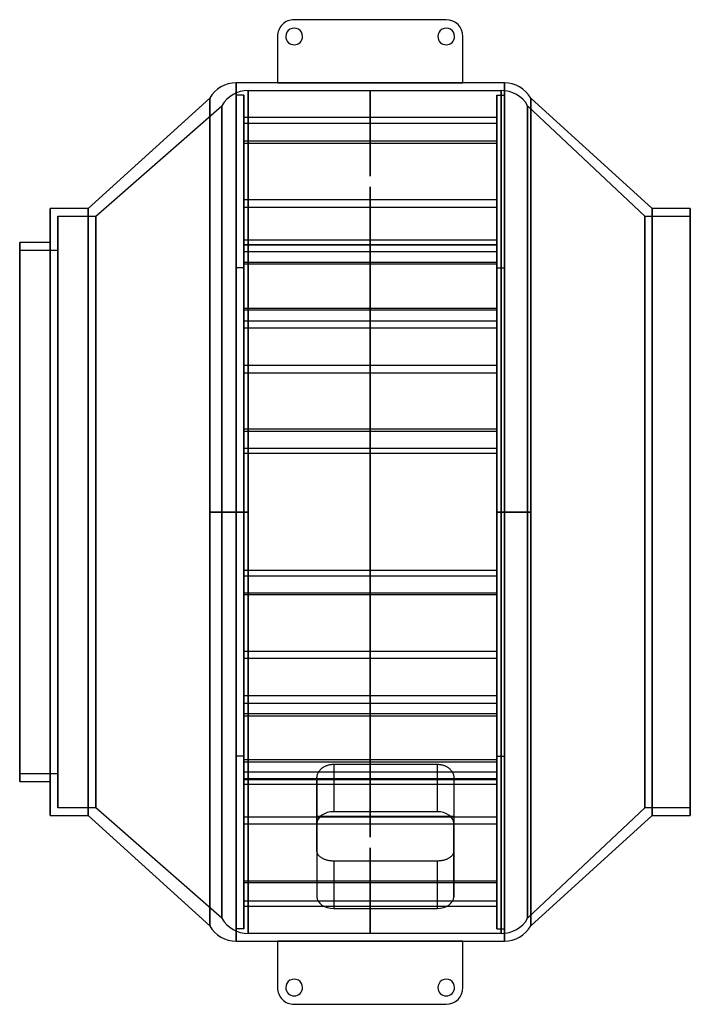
# Model space of a CAD drawing. Header units: millimetres. Extents: x -220 to 220, y -324 to 324.
import ezdxf

# ---------------------------------------------------------------- set-up
doc = ezdxf.new("R2010")
doc.units = ezdxf.units.MM
doc.layers.add('MAIN-1', color=7, linetype='Continuous')

msp = doc.modelspace()

# ---------------------------------------------------------------- linework, layer by layer
at = {"layer": 'MAIN-1'}
for p, q in [((60, 323.5), (-40, 323.5)), ((60, 323.5), (-40, 323.5)), ((-40, 323.5), (-40, 323.5)), ((60, 323.5), (60, 323.5)), ((-51, 312.5), (-51, 281.99)), ((-51, 312.5), (-51, 312.5)), ((-51, 312.5), (-51, 281.99)), ((-45.5, 312.5), (-45.5, 312.5)), ((-34.5, 312.5), (-34.5, 312.5)), ((54.5, 312.5), (54.5, 312.5)), ((65.5, 312.5), (65.5, 312.5)), ((71, 281.99), (71, 312.5)), ((71, 281.99), (71, 312.5)), ((71, 312.5), (71, 312.5)), ((-78.2, 0), (-78.2, 282)), ((-78.2, 282), (-78.2, 0)), ((-51, 282), (-78.2, 282)), ((-51, 282), (-51, 281.99)), ((-51, 281.99), (-51, 282)), ((-51, 281.99), (71, 281.99)), ((71, 281.99), (-51, 281.99)), ((71, 281.99), (71, 282)), ((98.2, 282), (71, 282)), ((71, 282), (71, 281.99)), ((98.2, 0), (98.2, 282)), ((98.2, 282), (98.2, 0)), ((-95.52, 272), (-175.5, 199.5)), ((-95.52, 272), (-95.52, 0)), ((-95.52, 0), (-95.52, 272)), ((-78.2, 0), (-78.2, 274)), ((-78.2, 274), (-78.2, 0)), ((-73.2, 274), (-78.2, 274)), ((-73.2, 0), (-73.2, 274)), ((-73.2, 274), (-73.2, 0)), ((-70.2, 0), (-70.2, 277)), ((-70.2, 277), (-70.2, 0)), ((-70.2, 277), (10, 277)), ((10, 277), (10, 277)), ((10, 277), (10, 277)), ((10, 277), (10, 277)), ((10, 277), (10, 277)), ((10, 277), (10, 277)), ((10, 277), (10, 277)), ((10, 277), (10, 277)), ((10, 277), (10, 277)), ((10, 277), (10, 277)), ((10, 277), (10, 277)), ((10, 277), (10, 277)), ((10, 277), (10, 277)), ((10, 277), (10, 277)), ((10, 277), (10, 277)), ((10, 277), (10, 277)), ((10, 277), (10, 277)), ((10, 277), (10, 277)), ((10, 277), (10, 277)), ((10, 277), (10, 277)), ((10, 277), (96.2, 277)), ((10, 277), (10, 220.74)), ((10, 220.74), (10, 277)), ((10, 277), (10, 277)), ((10, 277), (10, 277)), ((10, 277), (10, 277)), ((10, 277), (10, 277)), ((10, 277), (10, 277)), ((10, 277), (10, 277)), ((10, 277), (10, 277)), ((10, 277), (10, 277)), ((10, 277), (10, 277)), ((10, 277), (10, 277)), ((10, 277), (10, 277)), ((10, 277), (10, 277)), ((93.2, 0), (93.2, 274)), ((93.2, 274), (93.2, 0)), ((93.2, 274), (98.2, 274)), ((96.2, 0), (96.2, 277)), ((96.2, 277), (96.2, 0)), ((98.2, 0), (98.2, 274)), ((98.2, 274), (98.2, 0)), ((115.52, 0), (115.52, 272)), ((115.52, 272), (115.52, 0)), ((195.5, 199.5), (115.52, 272)), ((-170.5, 194.5), (-87.52, 267)), ((-87.52, 267), (-87.52, 0)), ((-87.52, 0), (-87.52, 267)), ((113.52, 0), (113.52, 267)), ((113.52, 267), (113.52, 0)), ((113.52, 267), (190.5, 194.5)), ((93.2, 259.13), (-73.2, 259.13)), ((-73.2, 178.8), (-73.2, 259.13)), ((-73.2, 259.13), (-73.2, 255.6)), ((93.2, 259.13), (93.2, 255.6)), ((93.2, 178.8), (93.2, 259.13)), ((-73.2, 255.6), (93.2, 255.6)), ((-73.2, 255.6), (-73.2, 175.27)), ((93.2, 255.6), (93.2, 175.27)), ((93.2, 243.61), (-73.2, 243.61)), ((-73.2, 133.88), (-73.2, 243.61)), ((-73.2, 243.61), (-73.2, 242.32)), ((-73.2, 242.32), (93.2, 242.32)), ((-73.2, 242.32), (-73.2, 132.59)), ((93.2, 243.61), (93.2, 242.32)), ((93.2, 133.88), (93.2, 243.61)), ((93.2, 242.32), (93.2, 132.59)), ((10, 213.66), (10, -213.66)), ((10, -213.66), (10, 213.66)), ((93.2, 205.22), (-73.2, 205.22)), ((-73.2, 175.81), (-73.2, 205.22)), ((-73.2, 205.22), (-73.2, 200.39)), ((93.2, 205.22), (93.2, 200.39)), ((93.2, 175.81), (93.2, 205.22)), ((-200.5, 199.5), (-200.5, -199.5)), ((-175.5, 199.5), (-200.5, 199.5)), ((-200.5, -199.5), (-200.5, 199.5)), ((-195.5, 194.5), (-170.5, 194.5)), ((-195.5, 194.5), (-195.5, -194.5)), ((-195.5, -194.5), (-195.5, 194.5)), ((-175.5, 199.5), (-175.5, -199.5)), ((-175.5, -199.5), (-175.5, 199.5)), ((-170.5, 194.5), (-170.5, -194.5)), ((-170.5, -194.5), (-170.5, 194.5)), ((-73.2, 200.39), (93.2, 200.39)), ((-73.2, 200.39), (-73.2, 170.98)), ((93.2, 200.39), (93.2, 170.98)), ((190.5, 194.5), (190.5, -194.5)), ((190.5, 194.5), (220.5, 194.5)), ((190.5, -194.5), (190.5, 194.5)), ((195.5, 199.5), (195.5, -199.5)), ((220.5, 199.5), (195.5, 199.5)), ((195.5, -199.5), (195.5, 199.5)), ((220.5, 199.5), (220.5, -199.5)), ((220.5, -199.5), (220.5, 199.5)), ((220.5, 194.5), (220.5, -194.5)), ((220.5, -194.5), (220.5, 194.5)), ((-200.5, 177), (-220.5, 177)), ((-220.5, -177), (-220.5, 177)), ((-220.5, 177), (-220.5, -177)), ((-200.5, -177), (-200.5, 177)), ((-200.5, 177), (-200.5, -177)), ((-73.2, 178.8), (93.2, 178.8)), ((-73.2, 175.27), (-73.2, 178.8)), ((-73.2, 175.81), (93.2, 175.81)), ((-73.2, 170.98), (-73.2, 175.81)), ((93.2, 175.27), (-73.2, 175.27)), ((93.2, 175.27), (93.2, 178.8)), ((93.2, 170.98), (93.2, 175.81)), ((-220.5, 172), (-195.5, 172)), ((-220.5, -172), (-220.5, 172)), ((-220.5, 172), (-220.5, -172)), ((-195.5, 172), (-195.5, -172)), ((-195.5, -172), (-195.5, 172)), ((93.2, 170.98), (-73.2, 170.98)), ((-73.2, 164.11), (93.2, 164.11)), ((-73.2, 162.82), (-73.2, 164.11)), ((-73.2, 164.11), (-73.2, 54.38)), ((93.2, 162.82), (-73.2, 162.82)), ((-73.2, 53.09), (-73.2, 162.82)), ((93.2, 164.11), (93.2, 54.38)), ((93.2, 162.82), (93.2, 164.11)), ((93.2, 53.09), (93.2, 162.82)), ((-78.2, 0), (-78.2, 160.4)), ((-73.2, 160.4), (-78.2, 160.4)), ((-73.2, 160.4), (-73.2, 0)), ((93.2, 0), (93.2, 160.4)), ((93.2, 160.4), (98.2, 160.4)), ((98.2, 160.4), (98.2, 0)), ((-73.2, 133.88), (93.2, 133.88)), ((-73.2, 132.59), (-73.2, 133.88)), ((93.2, 132.59), (-73.2, 132.59)), ((93.2, 132.59), (93.2, 133.88)), ((-73.2, 125.72), (93.2, 125.72)), ((-73.2, 120.89), (-73.2, 125.72)), ((-73.2, 125.72), (-73.2, 96.31)), ((93.2, 125.72), (93.2, 96.31)), ((93.2, 120.89), (93.2, 125.72)), ((93.2, 120.89), (-73.2, 120.89)), ((-73.2, 91.48), (-73.2, 120.89)), ((93.2, 91.48), (93.2, 120.89)), ((93.2, 96.31), (-73.2, 96.31)), ((-73.2, 96.31), (-73.2, 91.48)), ((-73.2, 91.48), (93.2, 91.48)), ((93.2, 96.31), (93.2, 91.48)), ((93.2, 54.38), (-73.2, 54.38)), ((-73.2, 54.38), (-73.2, 53.09)), ((-73.2, 53.09), (93.2, 53.09)), ((93.2, 54.38), (93.2, 53.09)), ((-73.2, 41.93), (93.2, 41.93)), ((-73.2, 38.4), (-73.2, 41.93)), ((-73.2, 41.93), (-73.2, -38.4)), ((-73.2, 41.93), (93.2, 41.93)), ((-73.2, 38.4), (-73.2, 41.93)), ((-73.2, 41.93), (-73.2, -38.4)), ((93.2, 41.93), (93.2, -38.4)), ((93.2, 38.4), (93.2, 41.93)), ((93.2, 41.93), (93.2, -38.4)), ((93.2, 38.4), (93.2, 41.93)), ((93.2, 38.4), (-73.2, 38.4)), ((-73.2, -41.93), (-73.2, 38.4)), ((93.2, 38.4), (-73.2, 38.4)), ((-73.2, -41.93), (-73.2, 38.4)), ((93.2, -41.93), (93.2, 38.4)), ((93.2, -41.93), (93.2, 38.4)), ((-95.52, 0), (-95.52, -272)), ((-95.52, 0), (-78.2, 0)), ((-87.52, 0), (-87.52, -267)), ((-70.2, 0), (-87.52, 0)), ((-78.2, 0), (-78.2, -282)), ((-73.2, 0), (-78.2, 0)), ((-78.2, 0), (-73.2, 0)), ((-78.2, -160.4), (-78.2, 0)), ((-78.2, 0), (-78.2, -274)), ((-73.2, 0), (-73.2, -160.4)), ((-73.2, 0), (-73.2, -274)), ((-70.2, 0), (-70.2, -277)), ((93.2, 0), (98.2, 0)), ((98.2, 0), (93.2, 0)), ((93.2, 0), (93.2, -274)), ((93.2, -160.4), (93.2, 0)), ((113.52, 0), (96.2, 0)), ((96.2, 0), (96.2, -277)), ((98.2, 0), (115.52, 0)), ((98.2, 0), (98.2, -282)), ((98.2, 0), (98.2, -160.4)), ((98.2, 0), (98.2, -274)), ((113.52, 0), (113.52, -267)), ((115.52, 0), (115.52, -272)), ((-78.2, 0), (-95.52, 0)), ((-95.52, -272), (-95.52, 0)), ((-87.52, 0), (-70.2, 0)), ((-87.52, -267), (-87.52, 0)), ((-78.2, 0), (-73.2, 0)), ((-73.2, 0), (-78.2, 0)), ((-78.2, -274), (-78.2, 0)), ((-78.2, -282), (-78.2, 0)), ((-73.2, -274), (-73.2, 0)), ((-70.2, -277), (-70.2, 0)), ((98.2, 0), (93.2, 0)), ((93.2, 0), (98.2, 0)), ((93.2, -274), (93.2, 0)), ((96.2, 0), (113.52, 0)), ((96.2, -277), (96.2, 0)), ((115.52, 0), (98.2, 0)), ((98.2, -274), (98.2, 0)), ((98.2, -282), (98.2, 0)), ((113.52, -267), (113.52, 0)), ((115.52, -272), (115.52, 0)), ((93.2, -38.4), (-73.2, -38.4)), ((-73.2, -38.4), (-73.2, -41.93)), ((93.2, -38.4), (-73.2, -38.4)), ((-73.2, -38.4), (-73.2, -41.93)), ((93.2, -38.4), (93.2, -41.93)), ((93.2, -38.4), (93.2, -41.93)), ((-73.2, -41.93), (93.2, -41.93)), ((-73.2, -41.93), (93.2, -41.93)), ((-73.2, -53.09), (93.2, -53.09)), ((-73.2, -54.38), (-73.2, -53.09)), ((-73.2, -53.09), (-73.2, -162.82)), ((93.2, -54.38), (-73.2, -54.38)), ((-73.2, -164.11), (-73.2, -54.38)), ((93.2, -53.09), (93.2, -162.82)), ((93.2, -54.38), (93.2, -53.09)), ((93.2, -164.11), (93.2, -54.38)), ((-73.2, -91.48), (93.2, -91.48)), ((-73.2, -96.31), (-73.2, -91.48)), ((-73.2, -91.48), (-73.2, -120.89)), ((93.2, -96.31), (-73.2, -96.31)), ((-73.2, -125.72), (-73.2, -96.31)), ((93.2, -91.48), (93.2, -120.89)), ((93.2, -96.31), (93.2, -91.48)), ((93.2, -125.72), (93.2, -96.31)), ((93.2, -120.89), (-73.2, -120.89)), ((-73.2, -120.89), (-73.2, -125.72)), ((93.2, -120.89), (93.2, -125.72)), ((-73.2, -125.72), (93.2, -125.72)), ((93.2, -132.59), (-73.2, -132.59)), ((-73.2, -132.59), (-73.2, -133.88)), ((-73.2, -242.32), (-73.2, -132.59)), ((-73.2, -133.88), (93.2, -133.88)), ((-73.2, -133.88), (-73.2, -243.61)), ((93.2, -242.32), (93.2, -132.59)), ((93.2, -132.59), (93.2, -133.88)), ((93.2, -133.88), (93.2, -243.61)), ((-73.2, -160.4), (-78.2, -160.4)), ((93.2, -160.4), (98.2, -160.4)), ((93.2, -162.82), (-73.2, -162.82)), ((-73.2, -162.82), (-73.2, -164.11)), ((-73.2, -164.11), (93.2, -164.11)), ((-21.62, -168.25), (-21.27, -167.99)), ((-21.27, -167.99), (-20.9, -167.73)), ((-20.9, -167.73), (-20.51, -167.49)), ((-20.51, -167.49), (-20.1, -167.26)), ((-20.1, -167.26), (-19.68, -167.04)), ((-19.68, -167.04), (-19.25, -166.84)), ((-19.25, -166.84), (-18.8, -166.65)), ((-18.8, -166.65), (-18.34, -166.48)), ((-18.34, -166.48), (-17.87, -166.32)), ((-17.87, -166.32), (-17.4, -166.19)), ((-17.4, -166.19), (-16.92, -166.07)), ((-16.92, -166.07), (-16.43, -165.97)), ((-16.43, -165.97), (-15.94, -165.89)), ((-15.94, -165.89), (-15.45, -165.82)), ((-15.45, -165.82), (-14.96, -165.78)), ((-14.96, -165.78), (-14.48, -165.75)), ((-14.48, -165.75), (-14, -165.75)), ((-14, -165.75), (54, -165.75)), ((-14, -165.75), (-14, -196.93)), ((54, -165.75), (54.48, -165.75)), ((54, -165.75), (54, -196.93)), ((54.48, -165.75), (54.96, -165.78)), ((54.96, -165.78), (55.45, -165.82)), ((55.45, -165.82), (55.94, -165.89)), ((55.94, -165.89), (56.43, -165.97)), ((56.43, -165.97), (56.92, -166.07)), ((56.92, -166.07), (57.4, -166.19)), ((57.4, -166.19), (57.87, -166.32)), ((57.87, -166.32), (58.34, -166.48)), ((58.34, -166.48), (58.8, -166.65)), ((58.8, -166.65), (59.25, -166.84)), ((59.25, -166.84), (59.68, -167.04)), ((59.68, -167.04), (60.1, -167.26)), ((60.1, -167.26), (60.51, -167.49)), ((60.51, -167.49), (60.9, -167.73)), ((60.9, -167.73), (61.27, -167.99)), ((61.27, -167.99), (61.62, -168.25)), ((93.2, -162.82), (93.2, -164.11)), ((-195.5, -172), (-220.5, -172)), ((93.2, -170.98), (-73.2, -170.98)), ((-73.2, -170.98), (-73.2, -175.81)), ((-73.2, -200.39), (-73.2, -170.98)), ((-25, -174.62), (-24.99, -174.24)), ((-25, -200.11), (-25, -174.62)), ((-25, -174.62), (-25, -204.71)), ((-24.99, -174.24), (-24.96, -173.86)), ((-24.96, -173.86), (-24.91, -173.48)), ((-24.91, -173.48), (-24.83, -173.09)), ((-24.83, -173.09), (-24.73, -172.7)), ((-24.73, -172.7), (-24.61, -172.31)), ((-24.61, -172.31), (-24.47, -171.93)), ((-24.47, -171.93), (-24.3, -171.55)), ((-24.3, -171.55), (-24.12, -171.18)), ((-24.12, -171.18), (-23.91, -170.81)), ((-23.91, -170.81), (-23.68, -170.45)), ((-23.68, -170.45), (-23.44, -170.1)), ((-23.44, -170.1), (-23.17, -169.76)), ((-23.17, -169.76), (-22.89, -169.43)), ((-22.89, -169.43), (-22.59, -169.12)), ((-22.59, -169.12), (-22.28, -168.81)), ((-22.28, -168.81), (-21.96, -168.53)), ((-21.96, -168.53), (-21.62, -168.25)), ((61.62, -168.25), (61.96, -168.53)), ((61.96, -168.53), (62.28, -168.81)), ((62.28, -168.81), (62.59, -169.12)), ((62.59, -169.12), (62.89, -169.43)), ((62.89, -169.43), (63.17, -169.76)), ((63.17, -169.76), (63.44, -170.1)), ((63.44, -170.1), (63.68, -170.45)), ((63.68, -170.45), (63.91, -170.81)), ((63.91, -170.81), (64.12, -171.18)), ((64.12, -171.18), (64.3, -171.55)), ((64.3, -171.55), (64.47, -171.93)), ((64.47, -171.93), (64.61, -172.31)), ((64.61, -172.31), (64.73, -172.7)), ((64.73, -172.7), (64.83, -173.09)), ((64.83, -173.09), (64.91, -173.48)), ((64.91, -173.48), (64.96, -173.86)), ((64.96, -173.86), (64.99, -174.24)), ((64.99, -174.24), (65, -174.62)), ((65, -174.62), (65, -200.11)), ((65, -174.62), (65, -204.71)), ((93.2, -200.39), (93.2, -170.98)), ((93.2, -170.98), (93.2, -175.81)), ((-220.5, -177), (-200.5, -177)), ((93.2, -175.27), (-73.2, -175.27)), ((-73.2, -175.27), (-73.2, -178.8)), ((-73.2, -255.6), (-73.2, -175.27)), ((-73.2, -175.81), (93.2, -175.81)), ((-73.2, -175.81), (-73.2, -205.22)), ((-73.2, -178.8), (93.2, -178.8)), ((-73.2, -178.8), (-73.2, -259.13)), ((93.2, -255.6), (93.2, -175.27)), ((93.2, -175.27), (93.2, -178.8)), ((93.2, -175.81), (93.2, -205.22)), ((93.2, -178.8), (93.2, -259.13)), ((-200.5, -199.5), (-175.5, -199.5)), ((-170.5, -194.5), (-195.5, -194.5)), ((-175.5, -199.5), (-95.52, -272)), ((-87.52, -267), (-170.5, -194.5)), ((-73.2, -200.39), (93.2, -200.39)), ((-73.2, -205.22), (-73.2, -200.39)), ((65, -200.11), (-25, -200.11)), ((-25, -222.7), (-25, -200.11)), ((54, -196.93), (-14, -196.93)), ((65, -200.11), (65, -222.7)), ((93.2, -205.22), (93.2, -200.39)), ((190.5, -194.5), (113.52, -267)), ((115.52, -272), (195.5, -199.5)), ((220.5, -194.5), (190.5, -194.5)), ((195.5, -199.5), (220.5, -199.5)), ((93.2, -205.22), (-73.2, -205.22)), ((-25, -204.71), (-25, -252.79)), ((65, -252.79), (65, -204.71)), ((-24.99, -223), (-25, -222.7)), ((-25, -222.7), (-25, -252.79)), ((-24.96, -223.3), (-24.99, -223)), ((-24.91, -223.6), (-24.96, -223.3)), ((-24.83, -223.9), (-24.91, -223.6)), ((-24.73, -224.2), (-24.83, -223.9)), ((-24.61, -224.49), (-24.73, -224.2)), ((-24.47, -224.79), (-24.61, -224.49)), ((-24.3, -225.08), (-24.47, -224.79)), ((-24.12, -225.36), (-24.3, -225.08)), ((-23.91, -225.64), (-24.12, -225.36)), ((-23.68, -225.91), (-23.91, -225.64)), ((-23.44, -226.17), (-23.68, -225.91)), ((-23.17, -226.43), (-23.44, -226.17)), ((-22.89, -226.68), (-23.17, -226.43)), ((10, -220.74), (10, -277)), ((10, -277), (10, -220.74)), ((63.17, -226.43), (62.89, -226.68)), ((63.44, -226.17), (63.17, -226.43)), ((63.68, -225.91), (63.44, -226.17)), ((63.91, -225.64), (63.68, -225.91)), ((64.12, -225.36), (63.91, -225.64)), ((64.3, -225.08), (64.12, -225.36)), ((64.47, -224.79), (64.3, -225.08)), ((64.61, -224.49), (64.47, -224.79)), ((64.73, -224.2), (64.61, -224.49)), ((64.83, -223.9), (64.73, -224.2)), ((64.91, -223.6), (64.83, -223.9)), ((64.96, -223.3), (64.91, -223.6)), ((64.99, -223), (64.96, -223.3)), ((65, -222.7), (64.99, -223)), ((65, -222.7), (65, -252.79)), ((-22.59, -226.91), (-22.89, -226.68)), ((-22.28, -227.14), (-22.59, -226.91)), ((-21.96, -227.35), (-22.28, -227.14)), ((-21.62, -227.55), (-21.96, -227.35)), ((-21.27, -227.75), (-21.62, -227.55)), ((-20.9, -227.93), (-21.27, -227.75)), ((-20.51, -228.11), (-20.9, -227.93)), ((-20.1, -228.28), (-20.51, -228.11)), ((-19.68, -228.44), (-20.1, -228.28)), ((-19.25, -228.59), (-19.68, -228.44)), ((-18.8, -228.73), (-19.25, -228.59)), ((-18.34, -228.85), (-18.8, -228.73)), ((-17.87, -228.97), (-18.34, -228.85)), ((-17.4, -229.07), (-17.87, -228.97)), ((-16.92, -229.15), (-17.4, -229.07)), ((-16.43, -229.22), (-16.92, -229.15)), ((-15.94, -229.28), (-16.43, -229.22)), ((-15.45, -229.33), (-15.94, -229.28)), ((-14.96, -229.36), (-15.45, -229.33)), ((-14.48, -229.38), (-14.96, -229.36)), ((-14, -229.38), (-14.48, -229.38)), ((54, -229.38), (-14, -229.38)), ((-14, -229.38), (-14, -260.57)), ((54.48, -229.38), (54, -229.38)), ((54, -229.38), (54, -260.57)), ((54.96, -229.36), (54.48, -229.38)), ((55.45, -229.33), (54.96, -229.36)), ((55.94, -229.28), (55.45, -229.33)), ((56.43, -229.22), (55.94, -229.28)), ((56.92, -229.15), (56.43, -229.22)), ((57.4, -229.07), (56.92, -229.15)), ((57.87, -228.97), (57.4, -229.07)), ((58.34, -228.85), (57.87, -228.97)), ((58.8, -228.73), (58.34, -228.85)), ((59.25, -228.59), (58.8, -228.73)), ((59.68, -228.44), (59.25, -228.59)), ((60.1, -228.28), (59.68, -228.44)), ((60.51, -228.11), (60.1, -228.28)), ((60.9, -227.93), (60.51, -228.11)), ((61.27, -227.75), (60.9, -227.93)), ((61.62, -227.55), (61.27, -227.75)), ((61.96, -227.35), (61.62, -227.55)), ((62.28, -227.14), (61.96, -227.35)), ((62.59, -226.91), (62.28, -227.14)), ((62.89, -226.68), (62.59, -226.91)), ((-73.2, -242.32), (93.2, -242.32)), ((-73.2, -243.61), (-73.2, -242.32)), ((93.2, -243.61), (-73.2, -243.61)), ((93.2, -243.61), (93.2, -242.32)), ((-73.2, -255.6), (93.2, -255.6)), ((-73.2, -259.13), (-73.2, -255.6)), ((93.2, -259.13), (93.2, -255.6)), ((93.2, -259.13), (-73.2, -259.13)), ((-14, -260.57), (54, -260.57)), ((-73.2, -274), (-78.2, -274)), ((10, -277), (-70.2, -277)), ((10, -277), (10, -277)), ((10, -277), (10, -277)), ((10, -277), (10, -277)), ((10, -277), (10, -277)), ((10, -277), (10, -277)), ((10, -277), (10, -277)), ((10, -277), (10, -277)), ((10, -277), (10, -277)), ((10, -277), (10, -277)), ((10, -277), (10, -277)), ((10, -277), (10, -277)), ((10, -277), (10, -277)), ((10, -277), (10, -277)), ((10, -277), (10, -277)), ((10, -277), (10, -277)), ((10, -277), (10, -277)), ((10, -277), (10, -277)), ((10, -277), (10, -277)), ((10, -277), (10, -277)), ((96.2, -277), (10, -277)), ((10, -277), (10, -277)), ((10, -277), (10, -277)), ((10, -277), (10, -277)), ((10, -277), (10, -277)), ((10, -277), (10, -277)), ((10, -277), (10, -277)), ((10, -277), (10, -277)), ((10, -277), (10, -277)), ((10, -277), (10, -277)), ((10, -277), (10, -277)), ((10, -277), (10, -277)), ((10, -277), (10, -277)), ((93.2, -274), (98.2, -274)), ((-78.2, -282), (-51, -282)), ((71, -281.99), (-51, -281.99)), ((-51, -281.99), (-51, -282)), ((-51, -282), (-51, -281.99)), ((-51, -281.99), (-51, -312.5)), ((-51, -281.99), (-51, -312.5)), ((-51, -281.99), (71, -281.99)), ((71, -282), (71, -281.99)), ((71, -312.5), (71, -281.99)), ((71, -312.5), (71, -281.99)), ((71, -281.99), (71, -282)), ((71, -282), (98.2, -282)), ((-51, -312.5), (-51, -312.5)), ((-45.5, -312.5), (-45.5, -312.5)), ((-34.5, -312.5), (-34.5, -312.5)), ((54.5, -312.5), (54.5, -312.5)), ((65.5, -312.5), (65.5, -312.5)), ((71, -312.5), (71, -312.5)), ((-40, -323.5), (60, -323.5)), ((-40, -323.5), (60, -323.5)), ((-40, -323.5), (-40, -323.5)), ((60, -323.5), (60, -323.5))]:
    msp.add_line(p, q, dxfattribs=at)
for centre, radius, start, end in [((-40, 312.5), 11, 89.99998, 180.00002), ((-40, 312.5), 11, 89.99998, 180.00002), ((-40, 312.5), 5.5, 0, 180.00002), ((-40, 312.5), 5.5, 0, 180.00002), ((60, 312.5), 5.5, 0, 180.00002), ((60, 312.5), 5.5, 0, 180.00002), ((60, 312.5), 11, 0, 89.99998), ((60, 312.5), 11, 0, 89.99998), ((-40, 312.5), 5.5, 180.00002, 0), ((-40, 312.5), 5.5, 180.00002, 0), ((60, 312.5), 5.5, 180.00002, 0), ((60, 312.5), 5.5, 180.00002, 0), ((-78.2, 262), 20, 89.99998, 150.00001), ((98.2, 262), 20, 30.00001, 89.99998), ((-70.2, 257), 20, 89.99998, 150.00001), ((96.2, 257), 20, 30.00001, 89.99998), ((-70.2, -257), 20, 209.99999, 270.00002), ((96.2, -257), 20, 270.00002, 329.99999), ((-78.2, -262), 20, 209.99999, 270.00002), ((98.2, -262), 20, 270.00002, 329.99999), ((-40, -312.5), 5.5, 0, 180.00002), ((-40, -312.5), 5.5, 0, 180.00002), ((60, -312.5), 5.5, 0, 180.00002), ((60, -312.5), 5.5, 0, 180.00002), ((-40, -312.5), 11, 180.00002, 270.00002), ((-40, -312.5), 11, 180.00002, 270.00002), ((-40, -312.5), 5.5, 180.00002, 0), ((-40, -312.5), 5.5, 180.00002, 0), ((60, -312.5), 5.5, 180.00002, 0), ((60, -312.5), 5.5, 180.00002, 0), ((60, -312.5), 11, 270.00002, 0), ((60, -312.5), 11, 270.00002, 0)]:
    msp.add_arc(centre, radius, start, end, dxfattribs=at)
for centre, major_axis, ratio, start_param, end_param in [((10, 220.74), (0, 0.001), 1, -1.570796, 1.570796), ((10, 220.74), (0, 0.001), 1, 1.570796, 4.712389), ((10, 213.66), (0, 0.001), 1, -1.570796, 1.570796), ((10, 213.66), (0, 0.001), 1, 1.570796, 4.712389), ((-14, -204.71), (11, 0), 0.707107, 1.570796, 3.141593), ((54, -204.71), (11, 0), 0.707107, 0, 1.570796), ((10, -213.66), (0, 0.001), 1, -1.570796, 1.570796), ((10, -213.66), (0, 0.001), 1, 1.570796, 4.712389), ((10, -220.74), (0, 0.001), 1, -1.570796, 1.570796), ((10, -220.74), (0, 0.001), 1, 1.570796, 4.712389), ((-14, -252.79), (11, 0), 0.707107, 3.141593, 4.712389), ((54, -252.79), (11, 0), 0.707107, -1.570796, 0)]:
    msp.add_ellipse(centre, major_axis=major_axis, ratio=ratio, start_param=start_param, end_param=end_param, dxfattribs=at)

doc.saveas('drawing.dxf')
